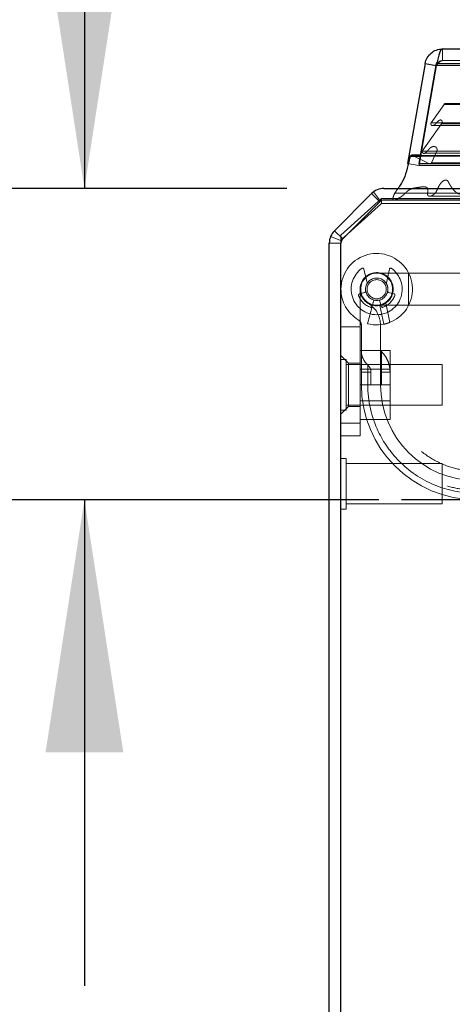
# Model space of a CAD drawing. Header units: inches. Extents: x 0.2 to 10.8, y 0.2 to 8.2.
# Tile 5 of 103: x 3.029 to 3.251, y 1.819 to 2.326. Entities that reach past the tile are written whole.
import ezdxf

# ---------------------------------------------------------------- set-up
doc = ezdxf.new("R2010")
doc.units = ezdxf.units.IN
doc.header["$MEASUREMENT"] = 0
doc.linetypes.add('HIDDEN', pattern=[0.07500000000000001, 0.05, -0.025])
doc.layers.add('DIMENSIONS', color=140, linetype='Continuous')
doc.styles.add('SLDTEXTSTYLE0', font='TXT', dxfattribs={"width": 0.7})
doc.dimstyles.new('SLDDIMSTYLE1', dxfattribs={"dimtxt": 0.0849609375, "dimasz": 0.13, "dimexe": 0, "dimexo": 0.0625, "dimgap": 0.021240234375, "dimtad": 0, "dimtih": 1, "dimtoh": 1, "dimlfac": 12, "dimrnd": 1e-09, "dimzin": 12, "dimdsep": 46, "dimtxsty": 'SLDTEXTSTYLE0', "dimsah": 1, "dimcen": 0.09, "dimadec": 0, "dimazin": 3, "dimtfac": 1, "dimtmove": 0, "dimatfit": 0, "dimfxl": 0, "dimfrac": 2, "dimtolj": 1, "dimtzin": 12, "dimarcsym": 0})

# ---------------------------------------------------------------- blocks, each defined once
blk = doc.blocks.new('_D_24')
at = {"layer": 'DIMENSIONS'}
for p, q in [((2.533677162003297, 2.521566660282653), (2.505147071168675, 2.521566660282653)), ((2.505147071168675, 2.521566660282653), (2.505147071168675, 2.38653579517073)), ((2.786146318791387, 2.521566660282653), (2.81467640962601, 2.521566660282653)), ((2.81467640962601, 2.521566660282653), (2.81467640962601, 2.38653579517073)), ((2.939338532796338, 2.521566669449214), (3.061857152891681, 2.521566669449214)), ((3.061857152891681, 2.521566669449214), (3.061857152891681, 2.238842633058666)), ((2.505147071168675, 2.38653579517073), (2.533677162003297, 2.38653579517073)), ((2.81467640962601, 2.38653579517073), (2.786146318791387, 2.38653579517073)), ((3.16586893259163, 2.238842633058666), (2.936857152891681, 2.238842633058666)), ((3.213346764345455, 2.078787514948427), (2.936857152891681, 2.078787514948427)), ((3.061857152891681, 2.078787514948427), (3.061857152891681, 1.828787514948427))]:
    blk.add_line(p, q, dxfattribs=at)
for points in [[(3.061857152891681, 2.238842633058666), (3.081857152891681, 2.368842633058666), (3.041857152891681, 2.368842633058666)], [(3.061857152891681, 2.078787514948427), (3.041857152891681, 1.948787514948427), (3.081857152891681, 1.948787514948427)]]:
    blk.add_solid(points, dxfattribs=at)
at = {"layer": 'DIMENSIONS', "char_height": 0.08333333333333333, "attachment_point": 1, "style": 'SLDTEXTSTYLE0'}
for s, insert in [('1.92', (2.533677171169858, 2.648009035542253)), ('48.8', (2.533677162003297, 2.493958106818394))]:
    blk.add_mtext(s, dxfattribs=dict(at, insert=insert))
blk = doc.blocks.new('_D_25')
at = {"layer": 'DIMENSIONS'}
for p, q in [((3.290376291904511, 2.279842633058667), (3.290376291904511, 2.796947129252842)), ((4.751876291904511, 2.279842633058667), (4.751876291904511, 2.796947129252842)), ((3.864590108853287, 2.751422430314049), (3.836060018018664, 2.751422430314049)), ((3.836060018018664, 2.751422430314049), (3.836060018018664, 2.616391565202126)), ((4.187738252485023, 2.751422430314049), (4.216268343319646, 2.751422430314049)), ((4.216268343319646, 2.751422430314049), (4.216268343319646, 2.616391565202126)), ((3.290376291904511, 2.671947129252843), (3.040376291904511, 2.671947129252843)), ((4.751876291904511, 2.671947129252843), (5.001876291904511, 2.671947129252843)), ((3.836060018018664, 2.616391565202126), (3.864590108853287, 2.616391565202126)), ((4.216268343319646, 2.616391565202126), (4.187738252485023, 2.616391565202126))]:
    blk.add_line(p, q, dxfattribs=at)
for points in [[(3.290376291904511, 2.671947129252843), (3.160376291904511, 2.691947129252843), (3.160376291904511, 2.651947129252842)], [(4.751876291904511, 2.671947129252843), (4.88187629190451, 2.651947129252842), (4.88187629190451, 2.691947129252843)]]:
    blk.add_solid(points, dxfattribs=at)
at = {"layer": 'DIMENSIONS', "char_height": 0.08333333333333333, "attachment_point": 1, "style": 'SLDTEXTSTYLE0'}
for s, insert in [('17.54', (3.864590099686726, 2.877864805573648)), ('445.5', (3.864590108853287, 2.723813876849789)), ('INSIDE OPENING', (3.540207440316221, 2.569762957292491))]:
    blk.add_mtext(s, dxfattribs=dict(at, insert=insert))

msp = doc.modelspace()

# ---------------------------------------------------------------- linework, layer by layer
at = {"color": 7, "linetype": 'Continuous', "lineweight": 25}
for p, q in [((3.245956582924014, 2.310603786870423), (4.796255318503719, 2.310603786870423)), ((3.237093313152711, 2.303166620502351), (3.228008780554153, 2.251645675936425)), ((3.233926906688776, 2.251645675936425), (3.243011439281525, 2.303166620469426)), ((3.237093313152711, 2.303166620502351), (3.242832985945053, 2.302154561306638)), ((3.243011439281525, 2.303166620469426), (4.799200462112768, 2.303166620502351)), ((3.229417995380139, 2.255445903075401), (3.234596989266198, 2.255445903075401)), ((3.234686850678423, 2.255955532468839), (3.230185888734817, 2.255955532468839)), ((3.233926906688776, 2.251645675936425), (3.233926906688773, 2.251572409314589)), ((3.233926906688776, 2.251645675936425), (4.808284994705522, 2.251645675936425)), ((3.21586893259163, 2.238842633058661), (3.288876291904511, 2.238842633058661)), ((3.190428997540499, 2.217130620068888), (3.209504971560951, 2.236206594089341)), ((3.213746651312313, 2.231964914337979), (3.19467067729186, 2.212888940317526)), ((3.288868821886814, 2.232842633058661), (3.215865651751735, 2.232842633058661)), ((3.187792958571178, 1.414509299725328), (3.187792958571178, 2.210766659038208)), ((3.193792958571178, 1.411509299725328), (3.193792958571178, 2.210769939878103))]:
    msp.add_line(p, q, dxfattribs=at)
at = {"color": 7, "linetype": 'HIDDEN', "lineweight": 18}
for p, q in [((3.245956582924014, 2.304603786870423), (3.245956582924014, 2.310603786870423)), ((3.245956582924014, 2.304603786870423), (4.796255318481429, 2.304603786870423)), ((3.243002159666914, 2.302124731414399), (3.233917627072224, 2.250603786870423)), ((3.233926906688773, 2.250603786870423), (3.243011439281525, 2.302124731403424)), ((3.242832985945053, 2.302154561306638), (3.243002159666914, 2.302124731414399)), ((4.79920046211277, 2.303166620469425), (3.243011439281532, 2.303166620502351)), ((3.243011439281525, 2.303166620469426), (3.243011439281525, 2.302124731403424)), ((3.243011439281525, 2.302124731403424), (4.799200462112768, 2.302124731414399)), ((4.79920046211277, 2.302124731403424), (3.243011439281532, 2.302124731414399)), ((3.246788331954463, 2.282116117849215), (3.240183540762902, 2.27268349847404)), ((3.246788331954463, 2.282116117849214), (4.795423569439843, 2.282116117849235)), ((3.24751905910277, 2.282548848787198), (4.794692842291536, 2.282548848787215)), ((4.79730059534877, 2.274095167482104), (3.244916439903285, 2.274095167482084)), ((3.245485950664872, 2.272099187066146), (3.23561985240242, 2.258008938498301)), ((3.240183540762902, 2.272683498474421), (4.802028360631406, 2.272683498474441)), ((3.240964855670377, 2.271224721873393), (4.801239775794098, 2.271224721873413)), ((4.797993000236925, 2.273851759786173), (3.244231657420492, 2.273851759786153)), ((3.245485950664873, 2.272099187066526), (4.796725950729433, 2.272099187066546)), ((3.241596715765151, 2.260409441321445), (3.241591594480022, 2.260409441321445)), ((4.800605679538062, 2.260409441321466), (3.241596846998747, 2.260409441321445)), ((3.230551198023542, 2.255871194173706), (4.811660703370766, 2.255871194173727)), ((3.239369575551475, 2.251570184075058), (3.230551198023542, 2.255871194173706)), ((3.230551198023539, 2.255871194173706), (4.811660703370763, 2.255871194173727)), ((3.234596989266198, 2.255445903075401), (4.807614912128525, 2.255445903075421)), ((4.807525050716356, 2.255955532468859), (3.234686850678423, 2.255955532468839)), ((3.23561985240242, 2.258008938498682), (4.806592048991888, 2.258008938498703)), ((3.236887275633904, 2.257059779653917), (4.805271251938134, 2.257059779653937)), ((3.243166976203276, 2.258039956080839), (3.240333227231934, 2.252021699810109)), ((3.243166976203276, 2.25803995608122), (4.799044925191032, 2.258039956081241)), ((3.228008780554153, 2.251645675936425), (3.233917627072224, 2.250603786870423)), ((3.233926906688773, 2.251572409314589), (3.233926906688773, 2.250603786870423)), ((3.233926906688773, 2.250603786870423), (4.808284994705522, 2.250603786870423)), ((3.239369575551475, 2.251570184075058), (4.802842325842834, 2.251570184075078)), ((3.239579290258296, 2.251543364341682), (4.802632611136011, 2.251543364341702)), ((3.240333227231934, 2.252021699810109), (4.801878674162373, 2.252021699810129)), ((3.240333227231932, 2.252021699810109), (4.801878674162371, 2.252021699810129)), ((3.223102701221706, 2.238842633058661), (3.221414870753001, 2.2364608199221)), ((3.193792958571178, 2.214764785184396), (3.214626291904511, 2.233646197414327)), ((3.213747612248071, 2.231963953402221), (3.209504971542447, 2.236206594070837)), ((3.214115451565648, 2.232276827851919), (3.210608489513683, 2.237145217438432)), ((3.214626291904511, 2.233646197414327), (3.214626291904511, 2.231110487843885)), ((3.214626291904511, 2.233646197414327), (3.291292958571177, 2.233646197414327)), ((3.221414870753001, 2.2364608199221), (3.288876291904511, 2.236460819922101)), ((3.214626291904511, 2.231110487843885), (3.193792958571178, 2.212229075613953)), ((3.194671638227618, 2.212887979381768), (3.213747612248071, 2.231963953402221)), ((3.214626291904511, 2.231110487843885), (3.290286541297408, 2.231110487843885)), ((3.221587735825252, 2.233024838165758), (3.288876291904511, 2.233024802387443)), ((3.194021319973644, 2.211914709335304), (3.188478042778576, 2.214210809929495)), ((3.194671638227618, 2.212887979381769), (3.190428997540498, 2.217130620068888)), ((3.193792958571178, 2.212229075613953), (3.193792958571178, 2.214764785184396)), ((3.193792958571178, 2.210766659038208), (3.187792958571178, 2.210766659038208)), ((3.193792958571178, 2.210769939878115), (3.193792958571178, 2.212229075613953)), ((3.207189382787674, 2.190260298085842), (3.205608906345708, 2.197377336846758)), ((3.228569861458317, 2.195257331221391), (3.212165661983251, 2.195257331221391)), ((3.218722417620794, 2.197377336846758), (3.217141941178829, 2.190260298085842)), ((3.228569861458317, 2.178853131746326), (3.228569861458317, 2.195257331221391)), ((3.228569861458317, 2.178853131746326), (3.228569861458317, 2.195257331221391)), ((3.256457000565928, 2.195257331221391), (3.228569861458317, 2.195257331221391)), ((3.203314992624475, 2.184683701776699), (3.206018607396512, 2.185408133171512)), ((3.203635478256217, 2.187055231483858), (3.203635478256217, 2.118157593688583)), ((3.21831271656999, 2.185408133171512), (3.221016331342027, 2.184683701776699)), ((3.209794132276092, 2.178204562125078), (3.207410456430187, 2.169308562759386)), ((3.210518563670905, 2.18090817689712), (3.209794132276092, 2.178204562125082)), ((3.212165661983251, 2.178853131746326), (3.228569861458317, 2.178853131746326)), ((3.21453719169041, 2.178204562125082), (3.213812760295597, 2.18090817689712)), ((3.213841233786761, 2.178691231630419), (3.215774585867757, 2.16904046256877)), ((3.21692926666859, 2.179979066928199), (3.218933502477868, 2.16997446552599)), ((3.218933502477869, 2.169974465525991), (3.216929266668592, 2.1799790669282)), ((3.21692926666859, 2.179979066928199), (3.218933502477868, 2.16997446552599)), ((3.218933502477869, 2.169974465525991), (3.216929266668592, 2.1799790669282)), ((3.228569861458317, 2.178853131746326), (3.256457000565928, 2.178853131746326)), ((3.203635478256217, 2.16766814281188), (3.193792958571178, 2.16766814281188)), ((3.20429164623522, 2.168495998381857), (3.20429164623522, 2.137842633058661)), ((3.214134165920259, 2.137842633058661), (3.214134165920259, 2.168495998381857)), ((3.197729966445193, 2.148997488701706), (3.193792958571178, 2.152934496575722)), ((3.203635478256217, 2.155592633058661), (3.219052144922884, 2.155592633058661)), ((3.219052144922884, 2.137842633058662), (3.219052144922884, 2.155592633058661)), ((3.196397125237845, 2.150863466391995), (3.193792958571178, 2.150863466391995)), ((3.196397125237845, 2.137842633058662), (3.196397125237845, 2.150863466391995)), ((3.245876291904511, 2.148259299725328), (3.196397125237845, 2.148259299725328)), ((3.197729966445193, 2.148997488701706), (3.197729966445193, 2.126687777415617)), ((3.203635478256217, 2.148997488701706), (3.197729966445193, 2.148997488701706)), ((3.245876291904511, 2.137842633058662), (3.245876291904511, 2.148259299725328)), ((3.219052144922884, 2.146005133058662), (3.203635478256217, 2.146005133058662)), ((3.20429164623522, 2.144404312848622), (3.20757849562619, 2.144404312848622)), ((3.20429164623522, 2.144404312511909), (3.207578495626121, 2.144404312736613)), ((3.20429164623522, 2.144404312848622), (3.20757849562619, 2.144404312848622)), ((3.20429164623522, 2.144404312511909), (3.207578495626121, 2.144404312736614)), ((3.20429164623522, 2.144404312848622), (3.20757849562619, 2.144404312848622)), ((3.20429164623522, 2.144404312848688), (3.204291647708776, 2.137842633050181)), ((3.20429164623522, 2.144404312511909), (3.207578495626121, 2.144404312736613)), ((3.204291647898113, 2.137842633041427), (3.20429164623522, 2.144404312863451)), ((3.20429164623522, 2.144404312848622), (3.20757849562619, 2.144404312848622)), ((3.20429164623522, 2.144404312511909), (3.207578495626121, 2.144404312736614)), ((3.207578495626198, 2.144404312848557), (3.207578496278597, 2.13784263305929)), ((3.207578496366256, 2.137842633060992), (3.207578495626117, 2.144404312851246)), ((3.207578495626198, 2.144404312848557), (3.207578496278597, 2.13784263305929)), ((3.207578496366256, 2.137842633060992), (3.207578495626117, 2.144404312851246)), ((3.207578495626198, 2.144404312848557), (3.207578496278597, 2.13784263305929)), ((3.207578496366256, 2.137842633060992), (3.207578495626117, 2.144404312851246)), ((3.207578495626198, 2.144404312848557), (3.207578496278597, 2.13784263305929)), ((3.207578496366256, 2.137842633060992), (3.207578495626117, 2.144404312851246)), ((3.209212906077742, 2.13784263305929), (3.209212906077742, 2.144404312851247)), ((3.214134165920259, 2.144404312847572), (3.214625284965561, 2.144404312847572)), ((3.214134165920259, 2.144404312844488), (3.214625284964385, 2.144404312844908)), ((3.214134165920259, 2.144404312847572), (3.214625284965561, 2.144404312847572)), ((3.214134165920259, 2.144404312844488), (3.214625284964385, 2.144404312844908)), ((3.214134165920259, 2.144404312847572), (3.214625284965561, 2.144404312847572)), ((3.214134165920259, 2.144404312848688), (3.214134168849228, 2.137842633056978)), ((3.214134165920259, 2.144404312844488), (3.214625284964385, 2.144404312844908)), ((3.214134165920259, 2.144404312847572), (3.214625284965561, 2.144404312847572)), ((3.214134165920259, 2.144404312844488), (3.214625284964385, 2.144404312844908)), ((3.214625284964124, 2.144404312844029), (3.214625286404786, 2.137842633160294)), ((3.214625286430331, 2.137842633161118), (3.214625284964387, 2.144404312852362)), ((3.214625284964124, 2.144404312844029), (3.214625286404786, 2.137842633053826)), ((3.214625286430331, 2.137842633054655), (3.214625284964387, 2.144404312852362)), ((3.214625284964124, 2.144404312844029), (3.214625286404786, 2.137842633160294)), ((3.214625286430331, 2.137842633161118), (3.214625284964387, 2.144404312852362)), ((3.214625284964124, 2.144404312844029), (3.214625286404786, 2.137842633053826)), ((3.214625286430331, 2.137842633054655), (3.214625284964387, 2.144404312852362)), ((3.219051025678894, 2.137842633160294), (3.219051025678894, 2.144404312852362)), ((3.196397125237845, 2.124821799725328), (3.196397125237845, 2.137842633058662)), ((3.203635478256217, 2.137842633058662), (3.219052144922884, 2.137842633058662)), ((3.219052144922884, 2.120092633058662), (3.219052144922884, 2.137842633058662)), ((3.245876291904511, 2.127425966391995), (3.245876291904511, 2.137842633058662)), ((3.196397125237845, 2.127425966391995), (3.245876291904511, 2.127425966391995)), ((3.203635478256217, 2.129680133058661), (3.219052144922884, 2.129680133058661)), ((3.193792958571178, 2.122750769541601), (3.197729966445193, 2.126687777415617)), ((3.193792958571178, 2.124821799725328), (3.196397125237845, 2.124821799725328)), ((3.197729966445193, 2.126687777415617), (3.203635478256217, 2.126687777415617)), ((3.203635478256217, 2.118157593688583), (3.193792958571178, 2.118157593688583)), ((3.193792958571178, 2.118157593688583), (3.203635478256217, 2.118157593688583)), ((3.203635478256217, 2.118157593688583), (3.193792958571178, 2.118157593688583)), ((3.193792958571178, 2.118157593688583), (3.203635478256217, 2.118157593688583)), ((3.203635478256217, 2.120092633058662), (3.219052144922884, 2.120092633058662)), ((3.203635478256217, 2.118157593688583), (3.203635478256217, 2.111595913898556)), ((3.203635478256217, 2.111595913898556), (3.193792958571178, 2.111595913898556)), ((3.196397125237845, 2.100030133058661), (3.193792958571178, 2.100030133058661)), ((3.196397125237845, 2.087009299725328), (3.196397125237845, 2.100030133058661)), ((3.245876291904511, 2.097425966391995), (3.196397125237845, 2.097425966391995)), ((3.245876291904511, 2.087009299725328), (3.245876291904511, 2.097425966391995)), ((3.196397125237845, 2.073988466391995), (3.196397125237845, 2.087009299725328)), ((3.245876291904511, 2.076592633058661), (3.245876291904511, 2.087009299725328)), ((3.196397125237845, 2.076592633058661), (3.245876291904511, 2.076592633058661)), ((3.193792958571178, 2.073988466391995), (3.196397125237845, 2.073988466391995))]:
    msp.add_line(p, q, dxfattribs=at)
at = {"color": 7, "linetype": 'HIDDEN', "lineweight": 18, "flags": 128}
for points in [[(4.807225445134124, 2.239611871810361), (3.987859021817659, 2.239611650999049), (3.234980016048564, 2.239611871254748)], [(4.807232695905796, 2.239611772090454), (4.085835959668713, 2.239608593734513), (3.234981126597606, 2.239611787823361)], [(4.794691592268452, 2.243151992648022), (4.033763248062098, 2.24315233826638), (3.247523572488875, 2.24315199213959)], [(3.239862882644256, 2.234915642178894), (4.008443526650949, 2.234914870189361), (4.802364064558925, 2.234915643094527)]]:
    msp.add_lwpolyline(points, dxfattribs=at)
at = {"color": 7, "linetype": 'HIDDEN', "lineweight": 18}
for radius in [0.008202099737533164, 0.005741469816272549, 0.004921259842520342]:
    msp.add_circle((3.212165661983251, 2.187055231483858), radius, dxfattribs=at)
for centre, radius, start, end in [((3.24751905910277, 2.281715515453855), 0.0008333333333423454, 90, 151.2673752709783), ((3.230185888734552, 2.255122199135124), 0.0008333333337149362, 64.00000000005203, 89.99999998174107), ((3.239579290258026, 2.252376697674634), 0.0008333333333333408, 255.4243750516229, 334.7861857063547), ((3.212165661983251, 2.187055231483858), 0.01837270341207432, 255.0000000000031, 180), ((3.212165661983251, 2.187055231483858), 0.01312335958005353, 125.2609148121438, 54.7390851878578), ((3.212165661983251, 2.187055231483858), 0.008530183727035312, 255.0000000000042, 180), ((3.204968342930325, 2.197235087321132), 0.0006561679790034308, 12.52046276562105, 125.2609148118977), ((3.219362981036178, 2.197235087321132), 0.0006561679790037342, 54.73908518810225, 167.4795372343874), ((3.212165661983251, 2.187055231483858), 0.005741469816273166, 151.3967362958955, 189.1131578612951), ((3.20654881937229, 2.190118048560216), 0.0006561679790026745, 331.3967362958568, 12.52046276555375), ((3.217782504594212, 2.190118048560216), 0.0006561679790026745, 167.4795372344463, 208.6032637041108), ((3.212165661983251, 2.187055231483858), 0.005741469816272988, 350.8868421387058, 28.60326370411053), ((3.212165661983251, 2.187055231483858), 0.01837270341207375, 180, 238.992416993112), ((3.203484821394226, 2.184049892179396), 0.0006561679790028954, 104.9999999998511, 199.0960437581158), ((3.212165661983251, 2.187055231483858), 0.009842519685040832, 199.0960437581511, 250.9039562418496), ((3.212165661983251, 2.187055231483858), 0.008530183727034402, 180.0000000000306, 238.9924169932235), ((3.205848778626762, 2.186041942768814), 0.0006561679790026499, 284.999999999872, 9.113157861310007), ((3.212165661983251, 2.187055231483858), 0.009842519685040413, 289.0960437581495, 340.9039562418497), ((3.218482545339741, 2.186041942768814), 0.0006561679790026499, 170.88684213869, 255.0000000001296), ((3.220846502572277, 2.184049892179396), 0.0006561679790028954, 340.9039562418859, 75.00000000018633), ((3.201010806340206, 2.168495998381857), 0.01312335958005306, 0, 58.99241699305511), ((3.209160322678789, 2.178374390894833), 0.0006561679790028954, 250.9039562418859, 345.0000000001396), ((3.211152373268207, 2.180738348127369), 0.0006561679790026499, 80.88684213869, 165.0000000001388), ((3.212165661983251, 2.187055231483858), 0.005741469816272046, 260.8868421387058, 279.1131578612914), ((3.213178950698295, 2.180738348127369), 0.0006561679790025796, 14.99999999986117, 99.11315786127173), ((3.215171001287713, 2.178374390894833), 0.0006561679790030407, 194.999999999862, 289.0960437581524), ((3.201010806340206, 2.168495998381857), 0.00328083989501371, 0, 58.99241699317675), ((3.214134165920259, 2.155408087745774), 0.009842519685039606, 180, 228.2366022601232), ((3.215774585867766, 2.156118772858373), 0.001640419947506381, 180, 225.5237275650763), ((3.263346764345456, 2.137842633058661), 0.05905511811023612, 180, 0), ((3.263346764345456, 2.137842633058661), 0.04921259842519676, 180, 0)]:
    msp.add_arc(centre, radius, start, end, dxfattribs=at)
at = {"color": 7, "linetype": 'Continuous', "lineweight": 25}
for centre, radius, start, end in [((3.230185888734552, 2.255122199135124), 0.0008333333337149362, 89.99999998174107, 157.1422396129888), ((3.215868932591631, 2.229842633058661), 0.00900000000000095, 90.00000000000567, 135.000000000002), ((3.215865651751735, 2.229845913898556), 0.00299671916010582, 90, 134.999999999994), ((3.196792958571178, 2.210766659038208), 0.009000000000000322, 134.999999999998, 180), ((3.196789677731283, 2.210769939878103), 0.002996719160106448, 134.999999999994, 180)]:
    msp.add_arc(centre, radius, start, end, dxfattribs=at)
for points, knots in [([(3.237093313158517, 2.303166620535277), (3.237275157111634, 2.304197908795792), (3.237638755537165, 2.305196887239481), (3.238685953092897, 2.307010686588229), (3.239369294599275, 2.307825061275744), (3.240973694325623, 2.309171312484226), (3.241894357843, 2.309702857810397), (3.243862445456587, 2.310419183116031), (3.244909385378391, 2.310603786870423), (3.245956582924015, 2.310603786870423)], [0, 0, 0, 0, 0.25, 0.25, 0.5, 0.5, 0.75, 0.75, 1, 1, 1, 1]), ([(3.245956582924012, 2.310603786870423), (3.245711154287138, 2.310603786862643), (3.245465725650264, 2.310419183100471), (3.244974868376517, 2.309702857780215), (3.244729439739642, 2.309171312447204), (3.244238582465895, 2.307825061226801), (3.243993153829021, 2.307010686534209), (3.243502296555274, 2.305196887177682), (3.243256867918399, 2.304197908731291), (3.243011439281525, 2.303166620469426)], [0, 0, 0, 0, 0.25, 0.25, 0.5, 0.5, 0.75, 0.75, 1, 1, 1, 1]), ([(3.229417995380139, 2.255445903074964), (3.229089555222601, 2.254230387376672), (3.228665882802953, 2.252662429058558), (3.227804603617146, 2.249126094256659), (3.226875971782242, 2.244961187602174), (3.224816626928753, 2.241359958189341), (3.223535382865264, 2.239451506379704), (3.223158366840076, 2.23892096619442), (3.223102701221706, 2.238842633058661)], [0, 0, 0, 0, 0.2048192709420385, 0.264207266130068, 0.5877581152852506, 0.8815774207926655, 0.9825151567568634, 1, 1, 1, 1])]:
    msp.add_open_spline(points, degree=3, knots=knots, dxfattribs=at)
at = {"color": 7, "linetype": 'HIDDEN', "lineweight": 18}
for points, knots in [([(3.245956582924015, 2.304603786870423), (3.245856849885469, 2.304600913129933), (3.245657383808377, 2.304595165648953), (3.245361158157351, 2.304548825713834), (3.245070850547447, 2.304475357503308), (3.24478934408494, 2.30437277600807), (3.244519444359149, 2.304242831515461), (3.244263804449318, 2.304086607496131), (3.243965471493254, 2.303860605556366), (3.243646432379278, 2.303542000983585), (3.243346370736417, 2.303111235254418), (3.243119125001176, 2.302635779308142), (3.243041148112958, 2.30229508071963), (3.243002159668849, 2.302124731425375)], [0, 0, 0, 0, 0.07144899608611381, 0.1428979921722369, 0.2143469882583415, 0.2857959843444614, 0.3572449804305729, 0.4286939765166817, 0.5001429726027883, 0.6251072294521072, 0.7500714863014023, 0.8750357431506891, 1, 1, 1, 1]), ([(3.243011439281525, 2.302124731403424), (3.24308156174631, 2.302222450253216), (3.243221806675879, 2.302417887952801), (3.243432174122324, 2.302701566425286), (3.2436425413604, 2.302974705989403), (3.243852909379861, 2.303234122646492), (3.244063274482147, 2.303477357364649), (3.24427365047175, 2.303701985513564), (3.244536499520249, 2.303956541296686), (3.244852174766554, 2.304215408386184), (3.245220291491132, 2.304436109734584), (3.245588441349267, 2.304577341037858), (3.245833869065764, 2.304594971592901), (3.245956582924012, 2.304603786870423)], [0, 0, 0, 0, 0.07144899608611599, 0.142897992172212, 0.2143469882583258, 0.2857959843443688, 0.3572449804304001, 0.428693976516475, 0.5001429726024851, 0.6251072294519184, 0.7500714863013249, 0.8750357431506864, 1, 1, 1, 1]), ([(3.240183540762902, 2.27268349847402), (3.2401625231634, 2.272642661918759), (3.240120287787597, 2.272560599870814), (3.240080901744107, 2.272416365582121), (3.240059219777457, 2.272262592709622), (3.240056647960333, 2.272101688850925), (3.240072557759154, 2.271938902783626), (3.240107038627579, 2.271779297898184), (3.240160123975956, 2.271628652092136), (3.240232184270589, 2.271493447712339), (3.24034369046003, 2.271355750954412), (3.240548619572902, 2.271237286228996), (3.240803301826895, 2.271207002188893), (3.241084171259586, 2.27123421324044), (3.241564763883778, 2.271365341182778), (3.242282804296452, 2.271808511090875), (3.242959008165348, 2.272604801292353), (3.243529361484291, 2.273261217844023), (3.243973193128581, 2.273681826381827), (3.244426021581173, 2.274002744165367), (3.244917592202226, 2.274142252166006), (3.245363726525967, 2.274009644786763), (3.245647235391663, 2.273751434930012), (3.245830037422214, 2.273489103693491), (3.245847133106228, 2.273227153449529), (3.245812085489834, 2.272960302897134), (3.245736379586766, 2.272692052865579), (3.24561830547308, 2.272403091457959), (3.245535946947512, 2.272213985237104), (3.245485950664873, 2.272099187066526)], [0, 0, 0, 0, 0.01286879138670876, 0.02586014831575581, 0.03915414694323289, 0.05280973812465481, 0.06678895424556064, 0.08099193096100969, 0.09530063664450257, 0.1096358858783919, 0.1240351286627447, 0.1483514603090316, 0.1869717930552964, 0.2169893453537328, 0.2495702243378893, 0.3631535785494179, 0.498613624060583, 0.5635885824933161, 0.6272607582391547, 0.6891535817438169, 0.7481889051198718, 0.806694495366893, 0.8499554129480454, 0.8739836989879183, 0.891931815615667, 0.9150774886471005, 0.9430074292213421, 0.9654022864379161, 0.9999999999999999, 0.9999999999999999, 0.9999999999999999, 0.9999999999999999]), ([(3.23561985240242, 2.258008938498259), (3.235611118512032, 2.257973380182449), (3.235593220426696, 2.257900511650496), (3.235590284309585, 2.257779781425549), (3.235603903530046, 2.25765274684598), (3.23563559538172, 2.257521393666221), (3.235684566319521, 2.257390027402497), (3.235750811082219, 2.257263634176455), (3.235835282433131, 2.257148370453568), (3.235945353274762, 2.257043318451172), (3.236123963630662, 2.256934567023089), (3.236495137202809, 2.256838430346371), (3.236994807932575, 2.257065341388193), (3.237610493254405, 2.25751255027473), (3.238226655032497, 2.258114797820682), (3.238885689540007, 2.258849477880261), (3.239395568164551, 2.259443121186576), (3.239831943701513, 2.259827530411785), (3.240214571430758, 2.260074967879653), (3.240686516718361, 2.260288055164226), (3.241256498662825, 2.260419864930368), (3.241857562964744, 2.26041367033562), (3.242381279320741, 2.2602866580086), (3.242767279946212, 2.260052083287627), (3.243020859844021, 2.259753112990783), (3.243139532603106, 2.259388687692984), (3.243205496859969, 2.258970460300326), (3.243219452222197, 2.258509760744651), (3.243184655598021, 2.25819823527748), (3.243166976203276, 2.25803995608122)], [0, 0, 0, 0, 0.008015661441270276, 0.01642624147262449, 0.02548130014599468, 0.03532265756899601, 0.04596837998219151, 0.05731829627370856, 0.06918684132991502, 0.08154973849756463, 0.0971646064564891, 0.1262066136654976, 0.1938647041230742, 0.2508569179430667, 0.3344528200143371, 0.4187956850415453, 0.5010146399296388, 0.5361129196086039, 0.5786151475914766, 0.6281782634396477, 0.6848127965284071, 0.7500089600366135, 0.8064906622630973, 0.8477527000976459, 0.8748195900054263, 0.9022650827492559, 0.9327237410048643, 0.9658184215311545, 1, 1, 1, 1]), ([(3.221414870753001, 2.2364608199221), (3.221284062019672, 2.236145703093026), (3.221045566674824, 2.235571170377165), (3.220762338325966, 2.234767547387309), (3.220568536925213, 2.234114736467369), (3.220476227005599, 2.233640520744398), (3.22048147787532, 2.233314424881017), (3.220548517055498, 2.233103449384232), (3.220680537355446, 2.23296407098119), (3.220861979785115, 2.232905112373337), (3.221081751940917, 2.232894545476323), (3.221343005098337, 2.232942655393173), (3.221641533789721, 2.233039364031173), (3.222213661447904, 2.2332392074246), (3.223022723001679, 2.233611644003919), (3.224020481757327, 2.234166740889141), (3.224945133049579, 2.234752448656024), (3.225796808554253, 2.235403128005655), (3.226630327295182, 2.236187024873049), (3.227335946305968, 2.236903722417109), (3.227995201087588, 2.237493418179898), (3.22858323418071, 2.237937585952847), (3.229436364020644, 2.238465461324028), (3.230977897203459, 2.23904504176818), (3.232911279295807, 2.239278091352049), (3.234834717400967, 2.239612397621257), (3.236188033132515, 2.239747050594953), (3.237084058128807, 2.239682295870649), (3.237618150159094, 2.239546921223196), (3.237938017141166, 2.239370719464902), (3.238196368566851, 2.239129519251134), (3.238367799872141, 2.238786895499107), (3.238456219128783, 2.238323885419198), (3.238461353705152, 2.237824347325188), (3.238427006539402, 2.237325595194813), (3.238390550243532, 2.236839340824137), (3.238336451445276, 2.236424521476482), (3.238312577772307, 2.236073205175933), (3.238341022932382, 2.235789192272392), (3.238405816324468, 2.235510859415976), (3.238510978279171, 2.235256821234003), (3.238629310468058, 2.235070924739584), (3.238848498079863, 2.234931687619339), (3.239174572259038, 2.234834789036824), (3.239666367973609, 2.234855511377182), (3.240179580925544, 2.234993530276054), (3.240872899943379, 2.235300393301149), (3.2416649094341, 2.235848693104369), (3.242471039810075, 2.236708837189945), (3.243119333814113, 2.237816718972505), (3.243620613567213, 2.238945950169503), (3.244127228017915, 2.239993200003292), (3.244561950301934, 2.240750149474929), (3.245090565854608, 2.241525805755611), (3.245791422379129, 2.242319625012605), (3.246744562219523, 2.243022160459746), (3.24765568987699, 2.243233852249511), (3.248290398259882, 2.243026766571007), (3.248628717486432, 2.242813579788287), (3.248902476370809, 2.24248072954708), (3.249174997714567, 2.241966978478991), (3.249478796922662, 2.241350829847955), (3.24981813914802, 2.240764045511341), (3.250278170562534, 2.240032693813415), (3.250867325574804, 2.239164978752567), (3.251613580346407, 2.238225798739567), (3.25238600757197, 2.237400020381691), (3.25317739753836, 2.236713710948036), (3.25392372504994, 2.23625557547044), (3.254602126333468, 2.236034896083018), (3.255199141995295, 2.23598654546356), (3.255661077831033, 2.236132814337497), (3.255914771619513, 2.236378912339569), (3.255993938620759, 2.236536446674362), (3.256052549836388, 2.23674173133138), (3.256090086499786, 2.236990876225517), (3.256108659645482, 2.237275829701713), (3.256107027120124, 2.237589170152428), (3.256085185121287, 2.237926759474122), (3.256043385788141, 2.238288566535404), (3.255968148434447, 2.238745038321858), (3.255862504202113, 2.239286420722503), (3.255733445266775, 2.239905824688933), (3.255577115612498, 2.240559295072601), (3.255435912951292, 2.241218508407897), (3.255375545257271, 2.241857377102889), (3.255391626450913, 2.242399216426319), (3.255537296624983, 2.242863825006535), (3.255801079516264, 2.243089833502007), (3.256055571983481, 2.243163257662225), (3.256282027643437, 2.243176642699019), (3.256590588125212, 2.243142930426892), (3.257123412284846, 2.243022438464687), (3.258124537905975, 2.242674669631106), (3.259500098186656, 2.242072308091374), (3.261060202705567, 2.241134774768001), (3.262547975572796, 2.239909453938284), (3.263672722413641, 2.238735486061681), (3.264469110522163, 2.237861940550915), (3.264912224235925, 2.237415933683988), (3.265284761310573, 2.23709968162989), (3.265645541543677, 2.236873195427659), (3.266045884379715, 2.236739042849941), (3.266461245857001, 2.236756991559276), (3.266849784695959, 2.236888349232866), (3.267180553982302, 2.237078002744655), (3.267425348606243, 2.23730943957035), (3.267600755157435, 2.23760742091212), (3.267708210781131, 2.237931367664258), (3.267759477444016, 2.238310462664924), (3.267703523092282, 2.238789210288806), (3.267565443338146, 2.2393908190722), (3.267333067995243, 2.240110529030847), (3.267125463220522, 2.240611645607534), (3.267012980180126, 2.240883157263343)], [0, 0, 0, 0, 0.01165580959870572, 0.0212513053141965, 0.02862020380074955, 0.0342911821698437, 0.03667556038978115, 0.03893308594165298, 0.04124556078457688, 0.04399857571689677, 0.04734540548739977, 0.05123865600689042, 0.05575357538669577, 0.06095083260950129, 0.07795820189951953, 0.09408109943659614, 0.1092829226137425, 0.123669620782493, 0.1375796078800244, 0.1541345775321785, 0.1630180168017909, 0.1729922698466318, 0.1840146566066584, 0.2048891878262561, 0.2441303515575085, 0.2718263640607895, 0.2922069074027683, 0.3053877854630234, 0.3118454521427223, 0.3169623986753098, 0.3208356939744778, 0.3252760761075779, 0.3302677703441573, 0.3359005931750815, 0.3410985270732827, 0.346279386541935, 0.351515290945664, 0.3544827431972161, 0.3574843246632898, 0.3605674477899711, 0.3637072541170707, 0.3668044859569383, 0.3686870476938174, 0.3738130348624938, 0.3820846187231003, 0.3908438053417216, 0.3972951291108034, 0.414769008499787, 0.4303906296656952, 0.44220645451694, 0.4610488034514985, 0.4723716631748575, 0.4826980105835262, 0.4921122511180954, 0.506719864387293, 0.5227377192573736, 0.5401598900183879, 0.5471704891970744, 0.5518299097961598, 0.5564977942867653, 0.5638264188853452, 0.5721575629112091, 0.5801748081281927, 0.5879775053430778, 0.6035088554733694, 0.6184661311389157, 0.6329214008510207, 0.6469260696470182, 0.6603699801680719, 0.6694172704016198, 0.6784503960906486, 0.6877764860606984, 0.689599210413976, 0.6916347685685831, 0.6940048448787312, 0.6967465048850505, 0.6997911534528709, 0.7031107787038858, 0.7067203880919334, 0.710618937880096, 0.7148230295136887, 0.7216775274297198, 0.7285545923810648, 0.7354668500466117, 0.7435757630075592, 0.7503644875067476, 0.7559948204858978, 0.7607307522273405, 0.765788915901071, 0.7692105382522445, 0.7726136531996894, 0.7760447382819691, 0.782782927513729, 0.7970064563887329, 0.82249098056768, 0.8478785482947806, 0.8735719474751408, 0.8997148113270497, 0.9106852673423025, 0.9188292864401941, 0.9241891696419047, 0.930452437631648, 0.9365868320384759, 0.942759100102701, 0.949169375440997, 0.954055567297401, 0.9584565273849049, 0.9625318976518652, 0.9663326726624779, 0.9697505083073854, 0.9746993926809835, 0.9815092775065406, 0.9899814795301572, 1, 1, 1, 1]), ([(3.218933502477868, 2.169974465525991), (3.218529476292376, 2.16981437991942), (3.218126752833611, 2.169671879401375), (3.217366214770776, 2.169429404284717), (3.21701333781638, 2.169330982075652), (3.21642324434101, 2.169180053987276), (3.216183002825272, 2.169126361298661), (3.215860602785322, 2.169057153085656), (3.215774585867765, 2.169040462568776), (3.215774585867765, 2.169040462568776)], [0, 0, 0, 0, 0.25, 0.25, 0.5, 0.5, 0.75, 0.75, 1, 1, 1, 1]), ([(3.214625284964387, 2.144404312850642), (3.214625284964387, 2.1471758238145), (3.214625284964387, 2.151273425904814), (3.214625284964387, 2.154399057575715), (3.214625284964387, 2.155222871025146), (3.214625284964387, 2.154399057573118), (3.214625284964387, 2.15127342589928), (3.214625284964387, 2.147175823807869), (3.214625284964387, 2.144404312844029)], [6.283185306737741, 6.283185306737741, 6.283185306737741, 6.283185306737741, 7.068583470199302, 7.461282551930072, 7.853981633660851, 8.24668071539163, 8.63937979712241, 9.42477796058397, 9.42477796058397, 9.42477796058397, 9.42477796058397]), ([(3.214625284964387, 2.144404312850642), (3.214625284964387, 2.1471758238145), (3.214625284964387, 2.151273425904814), (3.214625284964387, 2.154399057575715), (3.214625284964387, 2.155222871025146), (3.214625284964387, 2.154399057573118), (3.214625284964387, 2.15127342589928), (3.214625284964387, 2.147175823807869), (3.214625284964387, 2.144404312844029)], [6.283185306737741, 6.283185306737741, 6.283185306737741, 6.283185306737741, 7.068583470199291, 7.46128255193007, 7.85398163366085, 8.24668071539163, 8.6393797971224, 9.42477796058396, 9.42477796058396, 9.42477796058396, 9.42477796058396]), ([(3.214625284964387, 2.144404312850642), (3.214625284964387, 2.1471758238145), (3.214625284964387, 2.151273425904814), (3.214625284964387, 2.154399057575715), (3.214625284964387, 2.155222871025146), (3.214625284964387, 2.154399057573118), (3.214625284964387, 2.15127342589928), (3.214625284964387, 2.147175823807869), (3.214625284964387, 2.144404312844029)], [6.283185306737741, 6.283185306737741, 6.283185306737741, 6.283185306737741, 7.068583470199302, 7.461282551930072, 7.853981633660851, 8.24668071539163, 8.63937979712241, 9.42477796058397, 9.42477796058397, 9.42477796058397, 9.42477796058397]), ([(3.214625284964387, 2.144404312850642), (3.214625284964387, 2.1471758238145), (3.214625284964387, 2.151273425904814), (3.214625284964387, 2.154399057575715), (3.214625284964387, 2.155222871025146), (3.214625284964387, 2.154399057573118), (3.214625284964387, 2.15127342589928), (3.214625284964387, 2.147175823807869), (3.214625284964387, 2.144404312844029)], [6.283185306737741, 6.283185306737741, 6.283185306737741, 6.283185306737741, 7.068583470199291, 7.46128255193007, 7.85398163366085, 8.24668071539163, 8.6393797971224, 9.42477796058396, 9.42477796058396, 9.42477796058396, 9.42477796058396]), ([(3.219051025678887, 2.144404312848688), (3.218995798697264, 2.145383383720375), (3.218885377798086, 2.147340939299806), (3.217980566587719, 2.150155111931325), (3.216602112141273, 2.152769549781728), (3.215284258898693, 2.154221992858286), (3.214625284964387, 2.154948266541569)], [0, 0, 0, 0, 0.2500292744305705, 0.4999088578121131, 0.7499364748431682, 1, 1, 1, 1]), ([(3.207578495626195, 2.144404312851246), (3.207578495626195, 2.144883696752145), (3.207578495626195, 2.145362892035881), (3.207578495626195, 2.146248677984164), (3.207578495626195, 2.146654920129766), (3.207578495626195, 2.147332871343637), (3.207578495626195, 2.147604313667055), (3.207578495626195, 2.147971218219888), (3.207578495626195, 2.14806653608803), (3.207578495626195, 2.148066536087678), (3.207578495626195, 2.147971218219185), (3.207578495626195, 2.1476043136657), (3.207578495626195, 2.147332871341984), (3.207578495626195, 2.146654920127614), (3.207578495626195, 2.146248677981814), (3.207578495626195, 2.145362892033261), (3.207578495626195, 2.144883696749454), (3.207578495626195, 2.144404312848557)], [0, 0, 0, 0, 0.125, 0.125, 0.25, 0.25, 0.375, 0.375, 0.5, 0.5, 0.625, 0.625, 0.75, 0.75, 0.875, 0.875, 1, 1, 1, 1]), ([(3.207578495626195, 2.144404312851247), (3.207578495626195, 2.144883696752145), (3.207578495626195, 2.145362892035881), (3.207578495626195, 2.146248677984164), (3.207578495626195, 2.146654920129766), (3.207578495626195, 2.147332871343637), (3.207578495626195, 2.147604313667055), (3.207578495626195, 2.147971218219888), (3.207578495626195, 2.14806653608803), (3.207578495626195, 2.148066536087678), (3.207578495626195, 2.147971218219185), (3.207578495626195, 2.1476043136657), (3.207578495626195, 2.147332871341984), (3.207578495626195, 2.146654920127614), (3.207578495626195, 2.146248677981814), (3.207578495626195, 2.145362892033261), (3.207578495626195, 2.144883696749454), (3.207578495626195, 2.144404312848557)], [0, 0, 0, 0, 0.125, 0.125, 0.25, 0.25, 0.375, 0.375, 0.5, 0.5, 0.625, 0.625, 0.75, 0.75, 0.875, 0.875, 1, 1, 1, 1]), ([(3.207578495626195, 2.144404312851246), (3.207578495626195, 2.144883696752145), (3.207578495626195, 2.145362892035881), (3.207578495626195, 2.146248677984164), (3.207578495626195, 2.146654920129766), (3.207578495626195, 2.147332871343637), (3.207578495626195, 2.147604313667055), (3.207578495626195, 2.147971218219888), (3.207578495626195, 2.14806653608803), (3.207578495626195, 2.148066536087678), (3.207578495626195, 2.147971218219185), (3.207578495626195, 2.1476043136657), (3.207578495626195, 2.147332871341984), (3.207578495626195, 2.146654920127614), (3.207578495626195, 2.146248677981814), (3.207578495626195, 2.145362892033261), (3.207578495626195, 2.144883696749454), (3.207578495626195, 2.144404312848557)], [0, 0, 0, 0, 0.125, 0.125, 0.25, 0.25, 0.375, 0.375, 0.5, 0.5, 0.625, 0.625, 0.75, 0.75, 0.875, 0.875, 1, 1, 1, 1]), ([(3.207578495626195, 2.144404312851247), (3.207578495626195, 2.144883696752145), (3.207578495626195, 2.145362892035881), (3.207578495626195, 2.146248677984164), (3.207578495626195, 2.146654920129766), (3.207578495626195, 2.147332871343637), (3.207578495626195, 2.147604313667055), (3.207578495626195, 2.147971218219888), (3.207578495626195, 2.14806653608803), (3.207578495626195, 2.148066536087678), (3.207578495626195, 2.147971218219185), (3.207578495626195, 2.1476043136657), (3.207578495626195, 2.147332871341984), (3.207578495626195, 2.146654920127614), (3.207578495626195, 2.146248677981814), (3.207578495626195, 2.145362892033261), (3.207578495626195, 2.144883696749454), (3.207578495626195, 2.144404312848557)], [0, 0, 0, 0, 0.125, 0.125, 0.25, 0.25, 0.375, 0.375, 0.5, 0.5, 0.625, 0.625, 0.75, 0.75, 0.875, 0.875, 1, 1, 1, 1]), ([(3.209212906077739, 2.144404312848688), (3.20919104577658, 2.144748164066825), (3.209147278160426, 2.145436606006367), (3.208807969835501, 2.146419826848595), (3.208304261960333, 2.147329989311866), (3.207820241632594, 2.147821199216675), (3.207578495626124, 2.148066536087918)], [0, 0, 0, 0, 0.249785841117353, 0.5001088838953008, 0.7503272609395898, 1, 1, 1, 1]), ([(3.214625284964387, 2.144404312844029), (3.215285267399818, 2.14440431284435), (3.216605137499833, 2.144404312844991), (3.217968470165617, 2.144404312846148), (3.218769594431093, 2.144404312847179), (3.218871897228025, 2.144404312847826), (3.21890590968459, 2.144404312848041)], [0, 0, 0, 0, 0.2859748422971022, 0.5719086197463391, 0.8576731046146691, 1, 1, 1, 1]), ([(3.218905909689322, 2.144404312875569), (3.21887189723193, 2.144404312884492), (3.218769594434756, 2.14440431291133), (3.21796847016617, 2.144404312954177), (3.21660513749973, 2.144404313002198), (3.215285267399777, 2.144404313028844), (3.214625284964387, 2.144404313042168)], [0, 0, 0, 0, 0.1423268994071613, 0.4280913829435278, 0.714025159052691, 0.9999999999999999, 0.9999999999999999, 0.9999999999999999, 0.9999999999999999]), ([(3.214625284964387, 2.144404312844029), (3.215285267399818, 2.14440431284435), (3.216605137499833, 2.144404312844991), (3.217968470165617, 2.144404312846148), (3.218769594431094, 2.144404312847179), (3.218871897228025, 2.144404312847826), (3.21890590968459, 2.144404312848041)], [0, 0, 0, 0, 0.2859748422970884, 0.5719086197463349, 0.8576731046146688, 1, 1, 1, 1]), ([(3.218905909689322, 2.144404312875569), (3.21887189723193, 2.144404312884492), (3.218769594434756, 2.14440431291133), (3.21796847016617, 2.144404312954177), (3.216605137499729, 2.144404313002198), (3.215285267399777, 2.144404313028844), (3.214625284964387, 2.144404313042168)], [0, 0, 0, 0, 0.1423268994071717, 0.4280913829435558, 0.7140251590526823, 1, 1, 1, 1]), ([(3.214625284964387, 2.144404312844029), (3.215285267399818, 2.14440431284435), (3.216605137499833, 2.144404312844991), (3.217968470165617, 2.144404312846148), (3.218769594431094, 2.144404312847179), (3.218871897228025, 2.144404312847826), (3.21890590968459, 2.144404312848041)], [0, 0, 0, 0, 0.2859748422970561, 0.571908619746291, 0.8576731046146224, 1, 1, 1, 1]), ([(3.218905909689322, 2.144404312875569), (3.21887189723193, 2.144404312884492), (3.218769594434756, 2.144404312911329), (3.21796847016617, 2.144404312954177), (3.21660513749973, 2.144404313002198), (3.215285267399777, 2.144404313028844), (3.214625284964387, 2.144404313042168)], [0, 0, 0, 0, 0.1423268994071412, 0.4280913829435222, 0.7140251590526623, 1, 1, 1, 1]), ([(3.218978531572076, 2.144404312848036), (3.218989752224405, 2.144486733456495), (3.219011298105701, 2.144644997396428), (3.219034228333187, 2.144709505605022), (3.219048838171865, 2.144639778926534), (3.219050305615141, 2.144481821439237), (3.219051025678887, 2.144404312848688)], [0, 0, 0, 0, 0.2770954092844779, 0.5320782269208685, 0.7703941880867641, 1, 1, 1, 1]), ([(3.319115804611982, 2.137842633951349), (3.319125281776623, 2.129572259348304), (3.31584659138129, 2.115159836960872), (3.303169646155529, 2.097037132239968), (3.285507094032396, 2.085049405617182), (3.263346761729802, 2.080587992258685), (3.241186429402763, 2.085049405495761), (3.223523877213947, 2.097037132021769), (3.21084693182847, 2.115159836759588), (3.207568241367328, 2.129572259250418), (3.20757771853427, 2.137842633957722)], [4.712414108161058, 4.712414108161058, 4.712414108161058, 4.712414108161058, 5.15721612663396, 5.48839215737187, 5.88580339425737, 6.28321463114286, 6.68062586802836, 7.07803710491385, 7.40921313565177, 7.854015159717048, 7.854015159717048, 7.854015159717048, 7.854015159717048]), ([(3.319115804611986, 2.137842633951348), (3.319125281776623, 2.129572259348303), (3.315846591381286, 2.115159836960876), (3.303169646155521, 2.097037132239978), (3.285507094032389, 2.085049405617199), (3.263346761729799, 2.080587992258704), (3.241186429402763, 2.08504940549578), (3.22352387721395, 2.097037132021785), (3.210846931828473, 2.115159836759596), (3.207568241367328, 2.129572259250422), (3.207577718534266, 2.137842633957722)], [4.712414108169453, 4.712414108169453, 4.712414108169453, 4.712414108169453, 5.15721612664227, 5.4883921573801, 5.8858033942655, 6.2832146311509, 6.68062586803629, 7.07803710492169, 7.40921313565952, 7.854015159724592, 7.854015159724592, 7.854015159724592, 7.854015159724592]), ([(3.319115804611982, 2.137842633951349), (3.319125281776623, 2.129572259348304), (3.31584659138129, 2.115159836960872), (3.303169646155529, 2.097037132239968), (3.285507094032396, 2.085049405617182), (3.263346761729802, 2.080587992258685), (3.241186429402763, 2.085049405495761), (3.223523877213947, 2.097037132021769), (3.21084693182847, 2.115159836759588), (3.207568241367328, 2.129572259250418), (3.20757771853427, 2.137842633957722)], [4.712414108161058, 4.712414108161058, 4.712414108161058, 4.712414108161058, 5.15721612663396, 5.48839215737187, 5.88580339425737, 6.28321463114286, 6.68062586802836, 7.07803710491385, 7.40921313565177, 7.854015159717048, 7.854015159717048, 7.854015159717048, 7.854015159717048]), ([(3.319115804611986, 2.137842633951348), (3.319125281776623, 2.129572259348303), (3.315846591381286, 2.115159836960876), (3.303169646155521, 2.097037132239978), (3.285507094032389, 2.085049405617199), (3.263346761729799, 2.080587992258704), (3.241186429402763, 2.08504940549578), (3.22352387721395, 2.097037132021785), (3.210846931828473, 2.115159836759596), (3.207568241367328, 2.129572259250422), (3.207577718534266, 2.137842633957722)], [4.712414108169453, 4.712414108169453, 4.712414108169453, 4.712414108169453, 5.15721612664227, 5.4883921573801, 5.8858033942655, 6.2832146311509, 6.68062586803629, 7.07803710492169, 7.40921313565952, 7.854015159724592, 7.854015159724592, 7.854015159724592, 7.854015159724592]), ([(3.20757772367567, 2.137842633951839), (3.207568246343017, 2.129572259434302), (3.210846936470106, 2.115159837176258), (3.223523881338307, 2.09703713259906), (3.241186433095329, 2.08504940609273), (3.263346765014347, 2.080587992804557), (3.285507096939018, 2.085049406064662), (3.303169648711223, 2.09703713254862), (3.31584659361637, 2.115159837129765), (3.319125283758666, 2.129572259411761), (3.319115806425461, 2.137842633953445)], [4.712364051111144, 4.712364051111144, 4.712364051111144, 4.712364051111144, 5.157166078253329, 5.4883421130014, 5.88575335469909, 6.28316459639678, 6.680575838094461, 7.07798707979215, 7.409163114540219, 7.853965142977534, 7.853965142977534, 7.853965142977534, 7.853965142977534]), ([(3.207577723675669, 2.137842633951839), (3.207568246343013, 2.129572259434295), (3.210846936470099, 2.115159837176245), (3.223523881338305, 2.097037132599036), (3.241186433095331, 2.085049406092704), (3.263346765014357, 2.080587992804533), (3.28550709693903, 2.085049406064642), (3.303169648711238, 2.097037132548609), (3.315846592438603, 2.115159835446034), (3.319125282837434, 2.129572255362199), (3.319115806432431, 2.13784262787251)], [4.712364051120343, 4.712364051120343, 4.712364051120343, 4.712364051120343, 5.15716607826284, 5.488342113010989, 5.885753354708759, 6.28316459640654, 6.68057583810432, 7.077987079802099, 7.40916311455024, 7.853965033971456, 7.853965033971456, 7.853965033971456, 7.853965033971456]), ([(3.20757772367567, 2.137842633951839), (3.207568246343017, 2.129572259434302), (3.210846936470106, 2.115159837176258), (3.223523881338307, 2.09703713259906), (3.241186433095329, 2.08504940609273), (3.263346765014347, 2.080587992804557), (3.285507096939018, 2.085049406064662), (3.303169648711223, 2.09703713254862), (3.31584659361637, 2.115159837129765), (3.319125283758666, 2.129572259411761), (3.319115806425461, 2.137842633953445)], [4.712364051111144, 4.712364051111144, 4.712364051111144, 4.712364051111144, 5.157166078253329, 5.4883421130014, 5.88575335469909, 6.28316459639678, 6.680575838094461, 7.07798707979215, 7.409163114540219, 7.853965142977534, 7.853965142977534, 7.853965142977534, 7.853965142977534]), ([(3.207577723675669, 2.137842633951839), (3.207568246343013, 2.129572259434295), (3.210846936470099, 2.115159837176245), (3.223523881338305, 2.097037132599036), (3.241186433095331, 2.085049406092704), (3.263346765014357, 2.080587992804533), (3.28550709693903, 2.085049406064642), (3.303169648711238, 2.097037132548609), (3.315846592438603, 2.115159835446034), (3.319125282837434, 2.129572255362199), (3.319115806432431, 2.13784262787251)], [4.712364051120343, 4.712364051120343, 4.712364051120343, 4.712364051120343, 5.15716607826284, 5.488342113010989, 5.885753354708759, 6.28316459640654, 6.68057583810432, 7.077987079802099, 7.40916311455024, 7.853965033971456, 7.853965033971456, 7.853965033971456, 7.853965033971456]), ([(3.317358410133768, 2.137856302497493), (3.317104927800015, 2.133494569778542), (3.316602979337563, 2.124857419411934), (3.311974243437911, 2.113106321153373), (3.305624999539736, 2.103438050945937), (3.298330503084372, 2.096164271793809), (3.290945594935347, 2.091029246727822), (3.284022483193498, 2.0876447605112), (3.277733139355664, 2.085540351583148), (3.271468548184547, 2.084197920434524), (3.264423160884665, 2.083533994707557), (3.256014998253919, 2.083955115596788), (3.246439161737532, 2.086061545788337), (3.23617165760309, 2.090530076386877), (3.225982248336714, 2.097927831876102), (3.218659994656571, 2.106658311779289), (3.21397890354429, 2.115183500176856), (3.211249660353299, 2.122504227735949), (3.209497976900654, 2.130149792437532), (3.209352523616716, 2.135356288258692), (3.209282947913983, 2.137846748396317)], [0, 0, 0, 0, 0.07677256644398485, 0.1520258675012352, 0.2197931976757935, 0.2800518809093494, 0.3328037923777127, 0.378028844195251, 0.4157324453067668, 0.4497021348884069, 0.4910227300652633, 0.540403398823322, 0.5978448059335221, 0.6633181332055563, 0.7368401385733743, 0.8183840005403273, 0.8622633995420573, 0.9081569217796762, 0.9560680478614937, 1, 1, 1, 1]), ([(3.307642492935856, 2.137842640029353), (3.307502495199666, 2.135175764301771), (3.307214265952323, 2.129685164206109), (3.304828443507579, 2.121580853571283), (3.300953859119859, 2.113902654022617), (3.295719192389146, 2.107228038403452), (3.289694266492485, 2.101957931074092), (3.283517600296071, 2.098212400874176), (3.277520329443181, 2.095729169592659), (3.27123537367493, 2.09408732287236), (3.263954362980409, 2.093309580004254), (3.255323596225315, 2.093949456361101), (3.245913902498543, 2.096688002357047), (3.236693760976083, 2.101908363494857), (3.228756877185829, 2.109443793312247), (3.223031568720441, 2.118558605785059), (3.219641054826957, 2.12822339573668), (3.219241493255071, 2.134737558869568), (3.219051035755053, 2.137842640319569)], [0, 0, 0, 0, 0.05751766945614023, 0.1184181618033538, 0.1808055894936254, 0.2423015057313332, 0.3003787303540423, 0.3527396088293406, 0.3975898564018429, 0.4401016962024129, 0.4926223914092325, 0.5550043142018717, 0.6258121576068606, 0.702506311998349, 0.7816561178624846, 0.8595679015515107, 0.9330607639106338, 1, 1, 1, 1])]:
    msp.add_open_spline(points, degree=3, knots=knots, dxfattribs=at)
for points in [[(3.209212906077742, 2.14440431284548), (3.209212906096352, 2.14440431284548), (3.20860355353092, 2.14440431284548), (3.2075784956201, 2.14440431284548)], [(3.207578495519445, 2.144404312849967), (3.208603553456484, 2.144404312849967), (3.209212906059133, 2.144404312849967), (3.209212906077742, 2.144404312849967)], [(3.209212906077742, 2.14440431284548), (3.209212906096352, 2.14440431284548), (3.208603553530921, 2.14440431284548), (3.2075784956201, 2.14440431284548)], [(3.207578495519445, 2.144404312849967), (3.208603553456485, 2.144404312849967), (3.209212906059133, 2.144404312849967), (3.209212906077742, 2.144404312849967)], [(3.209212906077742, 2.14440431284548), (3.209212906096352, 2.14440431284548), (3.20860355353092, 2.14440431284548), (3.2075784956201, 2.14440431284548)], [(3.207578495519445, 2.144404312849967), (3.208603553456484, 2.144404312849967), (3.209212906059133, 2.144404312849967), (3.209212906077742, 2.144404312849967)], [(3.209212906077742, 2.14440431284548), (3.209212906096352, 2.14440431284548), (3.208603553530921, 2.14440431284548), (3.2075784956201, 2.14440431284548)], [(3.207578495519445, 2.144404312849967), (3.208603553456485, 2.144404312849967), (3.209212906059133, 2.144404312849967), (3.209212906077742, 2.144404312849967)], [(3.214625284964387, 2.144404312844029), (3.216020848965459, 2.144404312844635), (3.218266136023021, 2.144404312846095), (3.219054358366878, 2.144404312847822), (3.219051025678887, 2.144404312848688)], [(3.219051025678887, 2.144404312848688), (3.219054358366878, 2.144404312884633), (3.218266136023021, 2.144404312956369), (3.216020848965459, 2.144404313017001), (3.214625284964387, 2.144404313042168)], [(3.219051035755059, 2.137842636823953), (3.219051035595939, 2.137842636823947), (3.217417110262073, 2.137842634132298), (3.214625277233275, 2.13784262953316)], [(3.219051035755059, 2.137842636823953), (3.219051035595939, 2.137842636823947), (3.217417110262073, 2.137842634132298), (3.214625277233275, 2.13784262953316)]]:
    msp.add_open_spline(points, degree=3, dxfattribs=at)
at = {"layer": 'DIMENSIONS'}
msp.add_line((3.263346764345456, 2.078787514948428), (3.224962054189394, 2.078787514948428), dxfattribs=at)

# ---------------------------------------------------------------- dimensions: what is measured, and where the dimension line sits
dim = msp.add_linear_dim(base=(4.751876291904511, 2.671947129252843), p1=(3.290376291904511, 2.229842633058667), p2=(4.751876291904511, 2.229842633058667), text='<>\\PINSIDE OPENING', dimstyle='SLDDIMSTYLE1', dxfattribs=at)
dim.commit()
dim.dimension.update_dxf_attribs({"geometry": '_D_25', "text_midpoint": (4.026164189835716, 2.671947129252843), "dimtype": 160})
dim = msp.add_linear_dim(base=(3.061857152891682, 2.238842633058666), p1=(3.263346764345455, 2.078787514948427), p2=(3.21586893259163, 2.238842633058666), angle=90.0000000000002, dimstyle='SLDDIMSTYLE1', dxfattribs=at)
dim.commit()
dim.dimension.update_dxf_attribs({"geometry": '_D_24', "text_midpoint": (3.061857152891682, 2.521566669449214), "dimtype": 160})

doc.saveas('drawing.dxf')
